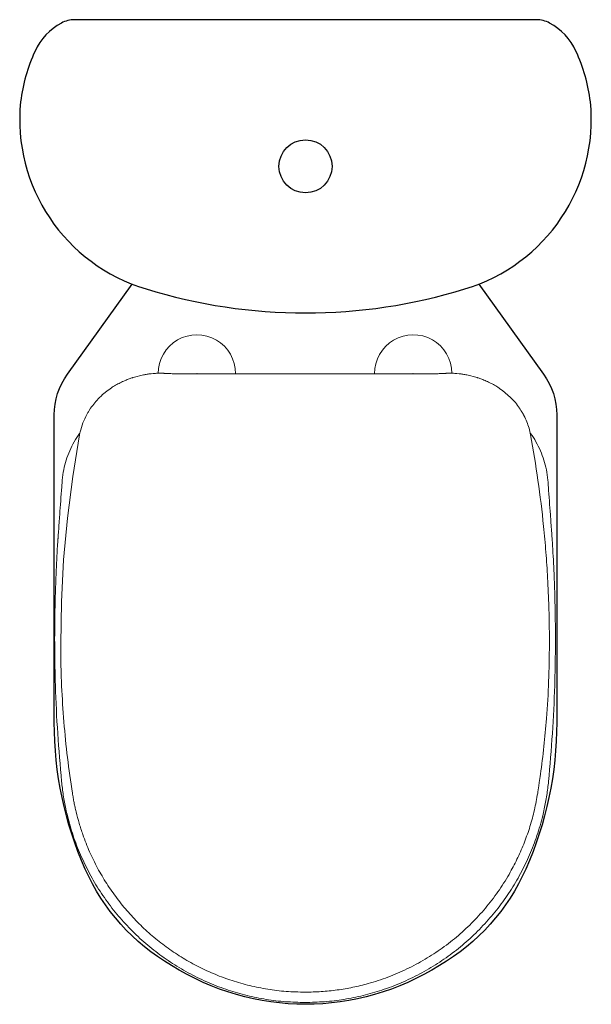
# Model space of a CAD drawing. Header units: millimetres. Extents: x 41.656 to 42.066, y 148.173 to 148.878.
import ezdxf

# ---------------------------------------------------------------- set-up
doc = ezdxf.new("R2010")
doc.units = ezdxf.units.MM
doc.layers.add('BLOCKS', color=3, linetype='Continuous')
doc.layers.add('SANINDUSA', color=3, linetype='Continuous')

msp = doc.modelspace()

# ---------------------------------------------------------------- linework, layer by layer
at = {"layer": 'BLOCKS'}
msp.add_lwpolyline([(42.02613, 148.87792), (41.69542, 148.87792, 0.124547), (41.68591, 148.87551, 0.161936), (41.66701, 148.85539, 0.077458), (41.65665, 148.81915, 0.360201), (41.74662, 148.6852, 0.151424), (41.97493, 148.6852, 0.360201), (42.0649, 148.81915, 0.077458), (42.05454, 148.85539, 0.161936), (42.03564, 148.87551, 0.124547)], format="xyb", close=True, dxfattribs=at)
msp.add_lwpolyline([(41.98494, 148.68863), (42.03136, 148.62412, -0.157229), (42.04078, 148.59491), (42.04078, 148.37476, -0.104355), (42.01861, 148.26972, -0.158993), (41.95678, 148.20081, -0.290475), (41.76477, 148.20081, -0.158993), (41.70294, 148.26972, -0.104355), (41.68078, 148.37476), (41.68078, 148.59491, -0.157229), (41.69019, 148.62412), (41.73662, 148.68863)], format="xyb", dxfattribs=at)
msp.add_circle((41.86078, 148.77292), 0.019, dxfattribs=at)
at = {"layer": 'SANINDUSA', "linetype": 'Continuous', "lineweight": 15}
for p, q in [((41.73722, 148.62168), (41.74464, 148.62358)), ((41.74852, 148.62423), (41.75015, 148.62443)), ((41.75015, 148.62443), (41.75174, 148.62459)), ((41.75552, 148.62476), (41.75876, 148.62473)), ((41.75926, 148.62471), (41.75954, 148.6247)), ((41.75954, 148.6247), (41.76029, 148.62466)), ((41.76029, 148.62466), (41.76104, 148.62462)), ((41.76104, 148.62462), (41.76177, 148.62458)), ((41.76258, 148.62454), (41.76342, 148.6245)), ((41.76342, 148.6245), (41.76429, 148.62447)), ((41.76429, 148.62447), (41.76518, 148.62444)), ((41.76609, 148.62442), (41.76701, 148.62441)), ((41.76701, 148.62441), (41.76795, 148.6244)), ((41.76795, 148.6244), (41.7689, 148.62439)), ((41.78296, 148.62468), (41.78266, 148.62439)), ((41.78296, 148.62468), (41.78325, 148.62439)), ((41.80994, 148.62468), (41.80996, 148.62468)), ((41.91097, 148.62468), (41.91096, 148.62468)), ((41.93796, 148.62468), (41.93766, 148.62439)), ((41.93796, 148.62468), (41.93825, 148.62439)), ((41.95296, 148.6244), (41.95201, 148.62439)), ((41.9539, 148.62441), (41.95296, 148.6244)), ((41.95482, 148.62442), (41.9539, 148.62441)), ((41.95662, 148.62447), (41.95573, 148.62444)), ((41.95749, 148.6245), (41.95662, 148.62447)), ((41.95833, 148.62454), (41.95749, 148.6245)), ((41.95987, 148.62462), (41.95914, 148.62458)), ((41.96062, 148.62466), (41.95987, 148.62462)), ((41.96137, 148.6247), (41.96062, 148.62466)), ((41.96165, 148.62471), (41.96137, 148.6247)), ((41.96539, 148.62476), (41.96215, 148.62473)), ((41.97076, 148.62443), (41.96917, 148.62459)), ((41.97239, 148.62423), (41.97076, 148.62443)), ((41.98369, 148.62168), (41.97627, 148.62358)), ((41.71906, 148.61243), (41.72081, 148.61369)), ((42.00185, 148.61243), (42.0001, 148.61369)), ((42.00769, 148.60736), (42.00186, 148.61243)), ((41.70585, 148.59819), (41.70683, 148.59969)), ((41.68652, 148.54828), (41.6864, 148.54677)), ((42.03439, 148.54828), (42.03451, 148.54677))]:
    msp.add_line(p, q, dxfattribs=at)
at = {"layer": 'SANINDUSA', "linetype": 'Continuous', "lineweight": 15, "flags": 128}
msp.add_lwpolyline([(41.68542, 148.43089), (41.68592, 148.46101), (41.68753, 148.49108), (41.69022, 148.52106), (41.69402, 148.55093), (41.6989, 148.58066), (41.6989, 148.58066), (41.6989, 148.58066), (41.6989, 148.58066), (41.6989, 148.58066), (41.6989, 148.58067)], dxfattribs=at)
at = {"layer": 'SANINDUSA', "linetype": 'Continuous', "lineweight": 15}
for centre, radius, start, end in [((41.78296, 148.62468), 0.02766, 359.40117, 180.27762), ((41.93796, 148.62468), 0.02766, 0.23397, 180.61316), ((41.98103, 148.57868), 0.03916, 32.44122, 47.09052)]:
    msp.add_arc(centre, radius, start, end, dxfattribs=at)
for points, knots in [([(41.72081, 148.61369), (41.72104, 148.61385), (41.72231, 148.61472), (41.7247, 148.6162), (41.72805, 148.61801), (41.73134, 148.61952), (41.73431, 148.6207), (41.73623, 148.62136), (41.73712, 148.62165), (41.73722, 148.62168)], [0, 0, 0, 0, 0.045122, 0.252445, 0.460002, 0.667927, 0.845737, 0.982873, 1, 1, 1, 1]), ([(41.74464, 148.62358), (41.74556, 148.62373), (41.74648, 148.62388), (41.74739, 148.62406), (41.74739, 148.62406), (41.74739, 148.62406), (41.74739, 148.62406), (41.7474, 148.62407), (41.74752, 148.62408), (41.7479, 148.62414), (41.74826, 148.62419), (41.74852, 148.62423)], [0, 0, 0, 0, 0.708049, 0.708053, 0.708057, 0.708074, 0.708227, 0.709438, 0.719141, 0.796754, 1, 1, 1, 1]), ([(41.75174, 148.62459), (41.75275, 148.62466), (41.75402, 148.62474), (41.75527, 148.62476), (41.75552, 148.62476)], [0, 0, 0, 0, 0.796054, 1, 1, 1, 1]), ([(41.75876, 148.62473), (41.75889, 148.62472), (41.75906, 148.62472), (41.75922, 148.62471), (41.75925, 148.62471)], [0, 0, 0, 0, 0.785323, 1, 1, 1, 1]), ([(41.76177, 148.62458), (41.76181, 148.62458), (41.76208, 148.62457), (41.76235, 148.62455), (41.76258, 148.62454)], [0, 0, 0, 0, 0.153536, 1, 1, 1, 1]), ([(41.76518, 148.62444), (41.7652, 148.62444), (41.7655, 148.62443), (41.76581, 148.62443), (41.76609, 148.62442)], [0, 0, 0, 0, 0.074065, 1, 1, 1, 1]), ([(41.7689, 148.62439), (41.7689, 148.62439), (41.79713, 148.62439), (41.82765, 148.62439), (41.85816, 148.62439), (41.86046, 148.62439)], [0, 0, 0, 0, 0.000082, 0.924914, 1, 1, 1, 1]), ([(41.95201, 148.62439), (41.95201, 148.62439), (41.92378, 148.62439), (41.89326, 148.62439), (41.86275, 148.62439), (41.86046, 148.62439)], [0, 0, 0, 0, 0.000082, 0.924914, 1, 1, 1, 1]), ([(41.95573, 148.62444), (41.95571, 148.62444), (41.95541, 148.62443), (41.9551, 148.62443), (41.95482, 148.62442)], [0, 0, 0, 0, 0.074065, 1, 1, 1, 1]), ([(41.95914, 148.62458), (41.9591, 148.62458), (41.95883, 148.62457), (41.95856, 148.62455), (41.95833, 148.62454)], [0, 0, 0, 0, 0.153536, 1, 1, 1, 1]), ([(41.96215, 148.62473), (41.96202, 148.62472), (41.96185, 148.62472), (41.96169, 148.62471), (41.96166, 148.62471)], [0, 0, 0, 0, 0.785323, 1, 1, 1, 1]), ([(41.96917, 148.62459), (41.96816, 148.62466), (41.96689, 148.62474), (41.96564, 148.62476), (41.96539, 148.62476)], [0, 0, 0, 0, 0.796054, 1, 1, 1, 1]), ([(41.97627, 148.62358), (41.97535, 148.62373), (41.97443, 148.62388), (41.97352, 148.62406), (41.97352, 148.62406), (41.97352, 148.62406), (41.97352, 148.62406), (41.97351, 148.62407), (41.97339, 148.62408), (41.97302, 148.62414), (41.97265, 148.62419), (41.97239, 148.62423)], [0, 0, 0, 0, 0.708049, 0.708053, 0.708057, 0.708074, 0.708227, 0.709438, 0.719141, 0.796754, 1, 1, 1, 1]), ([(42.0001, 148.61369), (41.99987, 148.61385), (41.9986, 148.61472), (41.99621, 148.6162), (41.99286, 148.61801), (41.98957, 148.61952), (41.9866, 148.6207), (41.98468, 148.62136), (41.98379, 148.62165), (41.98369, 148.62168)], [0, 0, 0, 0, 0.045122, 0.252445, 0.460002, 0.667927, 0.845737, 0.982873, 1, 1, 1, 1]), ([(41.70683, 148.59969), (41.70781, 148.60104), (41.70976, 148.60374), (41.71206, 148.60615), (41.71322, 148.60736)], [0, 0, 0, 0, 0.498805, 1, 1, 1, 1]), ([(41.71322, 148.60736), (41.71333, 148.60747), (41.71413, 148.60827), (41.71549, 148.60953), (41.71733, 148.6111), (41.71848, 148.61199), (41.71906, 148.61243)], [0, 0, 0, 0, 0.0614915, 0.4386395, 0.7195054, 1, 1, 1, 1]), ([(41.6989, 148.58067), (41.6989, 148.58067), (41.6989, 148.58068), (41.69892, 148.58076), (41.69905, 148.58145), (41.69965, 148.58432), (41.70111, 148.58923), (41.70311, 148.59326), (41.70411, 148.59526)], [0, 0, 0, 0, 0.000022, 0.001867, 0.016621, 0.134411, 0.567993, 1, 1, 1, 1]), ([(41.70411, 148.59526), (41.70429, 148.59557), (41.70484, 148.59657), (41.70544, 148.59753), (41.70585, 148.59819)], [0, 0, 0, 0, 0.313807, 1, 1, 1, 1]), ([(42.01507, 148.5982), (42.0149, 148.59845), (42.01464, 148.59885), (42.01432, 148.59933), (42.01415, 148.59957), (42.01409, 148.59966), (42.01408, 148.59968), (42.01408, 148.59968), (42.01408, 148.59968), (42.01408, 148.59968), (42.01408, 148.59968), (42.01408, 148.59968)], [0, 0, 0, 0, 0.4999991, 0.812509, 0.9687673, 0.9882986, 0.9980668, 0.9992864, 0.9998986, 0.9999741, 1, 1, 1, 1]), ([(42.0168, 148.59527), (42.01667, 148.59552), (42.01639, 148.59601), (42.01596, 148.59675), (42.01552, 148.59748), (42.01522, 148.59796), (42.01507, 148.5982)], [0, 0, 0, 0, 0.2507061, 0.5000014, 0.7492995, 1, 1, 1, 1]), ([(42.02201, 148.58067), (42.02167, 148.58225), (42.021, 148.58543), (42.01937, 148.59002), (42.01793, 148.59316), (42.01703, 148.59486), (42.01688, 148.59514), (42.01682, 148.59524), (42.01681, 148.59526), (42.01681, 148.59527), (42.0168, 148.59527), (42.0168, 148.59527), (42.0168, 148.59527), (42.0168, 148.59527), (42.0168, 148.59527), (42.0168, 148.59527)], [0, 0, 0, 0, 0.312487, 0.62497, 0.937477, 0.976553, 0.996091, 0.998533, 0.999754, 0.999907, 0.999983, 0.999993, 0.999997, 0.999999, 1, 1, 1, 1]), ([(41.69915, 148.5819), (41.69908, 148.58182), (41.69749, 148.5799), (41.69497, 148.5757), (41.69171, 148.56935), (41.68924, 148.56264), (41.6874, 148.55561), (41.68682, 148.55077), (41.68652, 148.54828)], [0, 0, 0, 0, 0.009111, 0.205952, 0.401664, 0.597977, 0.79374, 1, 1, 1, 1]), ([(42.02171, 148.58196), (42.02179, 148.58186), (42.0234, 148.57992), (42.02594, 148.5757), (42.0292, 148.56935), (42.03167, 148.56264), (42.03351, 148.55561), (42.03409, 148.55077), (42.03439, 148.54828)], [0, 0, 0, 0, 0.011163, 0.207597, 0.402903, 0.598809, 0.794167, 1, 1, 1, 1]), ([(42.0355, 148.43089), (42.0355, 148.43215), (42.0355, 148.43467), (42.03548, 148.43846), (42.03544, 148.44224), (42.03538, 148.44602), (42.03531, 148.44981), (42.03522, 148.45359), (42.03495, 148.46304), (42.03433, 148.4774), (42.03304, 148.49666), (42.03094, 148.51997), (42.0276, 148.54804), (42.02388, 148.56979), (42.02201, 148.58067)], [0, 0, 0, 0, 0.025138, 0.050271, 0.075402, 0.100528, 0.125651, 0.15077, 0.175886, 0.313965, 0.437182, 0.560348, 0.780193, 1, 1, 1, 1]), ([(41.6864, 148.54677), (41.68632, 148.54563), (41.68575, 148.53784), (41.6849, 148.52616), (41.68414, 148.51562), (41.68386, 148.51173)], [0, 0, 0, 0, 0.097608, 0.66681, 1, 1, 1, 1]), ([(42.03451, 148.54677), (42.03459, 148.54563), (42.03516, 148.53784), (42.03601, 148.52616), (42.03677, 148.51562), (42.03705, 148.51173)], [0, 0, 0, 0, 0.097608, 0.66681, 1, 1, 1, 1]), ([(41.68386, 148.51173), (41.68374, 148.51007), (41.68361, 148.50822), (41.68349, 148.50636), (41.68347, 148.50617)], [0, 0, 0, 0, 0.898003, 1, 1, 1, 1]), ([(42.03705, 148.51173), (42.03717, 148.51007), (42.0373, 148.50822), (42.03742, 148.50636), (42.03744, 148.50617)], [0, 0, 0, 0, 0.898003, 1, 1, 1, 1]), ([(41.68347, 148.50617), (41.68336, 148.50451), (41.68281, 148.4962), (41.68191, 148.47899), (41.68115, 148.45454), (41.68099, 148.42784), (41.68157, 148.39859), (41.68304, 148.3668), (41.68504, 148.34397), (41.68604, 148.33255)], [0, 0, 0, 0, 0.028763, 0.14382, 0.297355, 0.450913, 0.604446, 0.802223, 1, 1, 1, 1]), ([(42.03744, 148.50617), (42.03755, 148.50451), (42.0381, 148.4962), (42.039, 148.47899), (42.03976, 148.45454), (42.03992, 148.42784), (42.03934, 148.39859), (42.03787, 148.3668), (42.03587, 148.34397), (42.03487, 148.33255)], [0, 0, 0, 0, 0.028763, 0.14382, 0.297355, 0.450913, 0.604446, 0.802223, 1, 1, 1, 1]), ([(41.6938, 148.32411), (41.69256, 148.33258), (41.69008, 148.34952), (41.68756, 148.37509), (41.68613, 148.39752), (41.68564, 148.41247), (41.68551, 148.41992), (41.68546, 148.42307), (41.68543, 148.42672), (41.68542, 148.42933), (41.68542, 148.43089)], [0, 0, 0, 0, 0.239596, 0.479108, 0.718615, 0.868268, 0.897671, 0.927076, 0.956483, 1, 1, 1, 1]), ([(42.0271, 148.32411), (42.02715, 148.32442), (42.02725, 148.32505), (42.0274, 148.32599), (42.02754, 148.32694), (42.02769, 148.32788), (42.02783, 148.32882), (42.02797, 148.32977), (42.02811, 148.33071), (42.02849, 148.33332), (42.02976, 148.34224), (42.03163, 148.35751), (42.03368, 148.37971), (42.03518, 148.40417), (42.03539, 148.42198), (42.0355, 148.43089)], [0, 0, 0, 0, 0.008902, 0.017803, 0.026704, 0.035606, 0.044506, 0.053407, 0.062307, 0.071208, 0.127147, 0.314437, 0.501689, 0.750798, 1, 1, 1, 1]), ([(41.68604, 148.33255), (41.68621, 148.33089), (41.68674, 148.32591), (41.68804, 148.31766), (41.69046, 148.30631), (41.69414, 148.29363), (41.69945, 148.27982), (41.70589, 148.26649), (41.71341, 148.25376), (41.722, 148.24173), (41.73158, 148.23045), (41.74206, 148.22001), (41.75337, 148.21049), (41.76546, 148.20198), (41.77823, 148.19451), (41.79158, 148.18812), (41.80515, 148.18297), (41.81885, 148.17905), (41.83258, 148.1763), (41.84648, 148.17456), (41.8558, 148.17434), (41.86046, 148.17423)], [0, 0, 0, 0, 0.019364, 0.058168, 0.096972, 0.154083, 0.211397, 0.268712, 0.325822, 0.382925, 0.440233, 0.49754, 0.554643, 0.611745, 0.669051, 0.726357, 0.783458, 0.837507, 0.891729, 0.945951, 1, 1, 1, 1]), ([(42.03487, 148.33255), (42.0347, 148.33089), (42.03417, 148.32591), (42.03287, 148.31766), (42.03045, 148.30631), (42.02677, 148.29363), (42.02146, 148.27982), (42.01502, 148.26649), (42.0075, 148.25376), (41.99891, 148.24173), (41.98933, 148.23045), (41.97885, 148.22001), (41.96754, 148.21049), (41.95545, 148.20198), (41.94268, 148.19451), (41.92933, 148.18812), (41.91576, 148.18297), (41.90206, 148.17905), (41.88833, 148.1763), (41.87443, 148.17456), (41.86511, 148.17434), (41.86046, 148.17423)], [0, 0, 0, 0, 0.019364, 0.058168, 0.096972, 0.154083, 0.211397, 0.268712, 0.325822, 0.382925, 0.440233, 0.49754, 0.554643, 0.611745, 0.669051, 0.726357, 0.783458, 0.837507, 0.891729, 0.945951, 1, 1, 1, 1]), ([(41.86046, 148.18162), (41.85595, 148.18172), (41.84699, 148.18193), (41.83373, 148.18357), (41.82078, 148.18615), (41.80818, 148.18973), (41.79599, 148.19423), (41.78424, 148.19962), (41.77298, 148.20587), (41.76226, 148.21295), (41.75212, 148.2208), (41.7426, 148.22939), (41.73375, 148.23869), (41.72561, 148.24865), (41.71823, 148.25925), (41.71166, 148.27043), (41.70592, 148.28217), (41.70167, 148.29293), (41.69859, 148.30251), (41.69697, 148.30855), (41.69606, 148.31242), (41.69569, 148.31407), (41.69534, 148.31573), (41.695, 148.31739), (41.69467, 148.31906), (41.69437, 148.32074), (41.69408, 148.32242), (41.6939, 148.32355), (41.6938, 148.32411)], [0, 0, 0, 0, 0.056646, 0.112527, 0.167788, 0.222555, 0.276936, 0.331027, 0.384909, 0.438655, 0.492329, 0.545995, 0.599713, 0.653547, 0.707569, 0.761857, 0.8165, 0.871606, 0.907176, 0.94302, 0.950097, 0.957186, 0.964288, 0.971403, 0.978531, 0.985674, 0.99283, 1, 1, 1, 1]), ([(41.86046, 148.18162), (41.86433, 148.18169), (41.87203, 148.18184), (41.88347, 148.18306), (41.89469, 148.18497), (41.90686, 148.18792), (41.91987, 148.19217), (41.93351, 148.198), (41.94652, 148.20497), (41.95885, 148.21302), (41.9704, 148.22209), (41.98114, 148.23213), (41.99097, 148.24308), (41.99985, 148.25489), (42.00715, 148.26661), (42.01306, 148.27803), (42.01778, 148.28897), (42.02173, 148.30033), (42.02495, 148.31206), (42.02638, 148.32007), (42.0271, 148.32411)], [0, 0, 0, 0, 0.048693, 0.09681, 0.144444, 0.191679, 0.254155, 0.316205, 0.377957, 0.439521, 0.500996, 0.562476, 0.624052, 0.685826, 0.747908, 0.79744, 0.847323, 0.897643, 0.948498, 1, 1, 1, 1])]:
    msp.add_open_spline(points, degree=3, knots=knots, dxfattribs=at)

doc.saveas('drawing.dxf')
